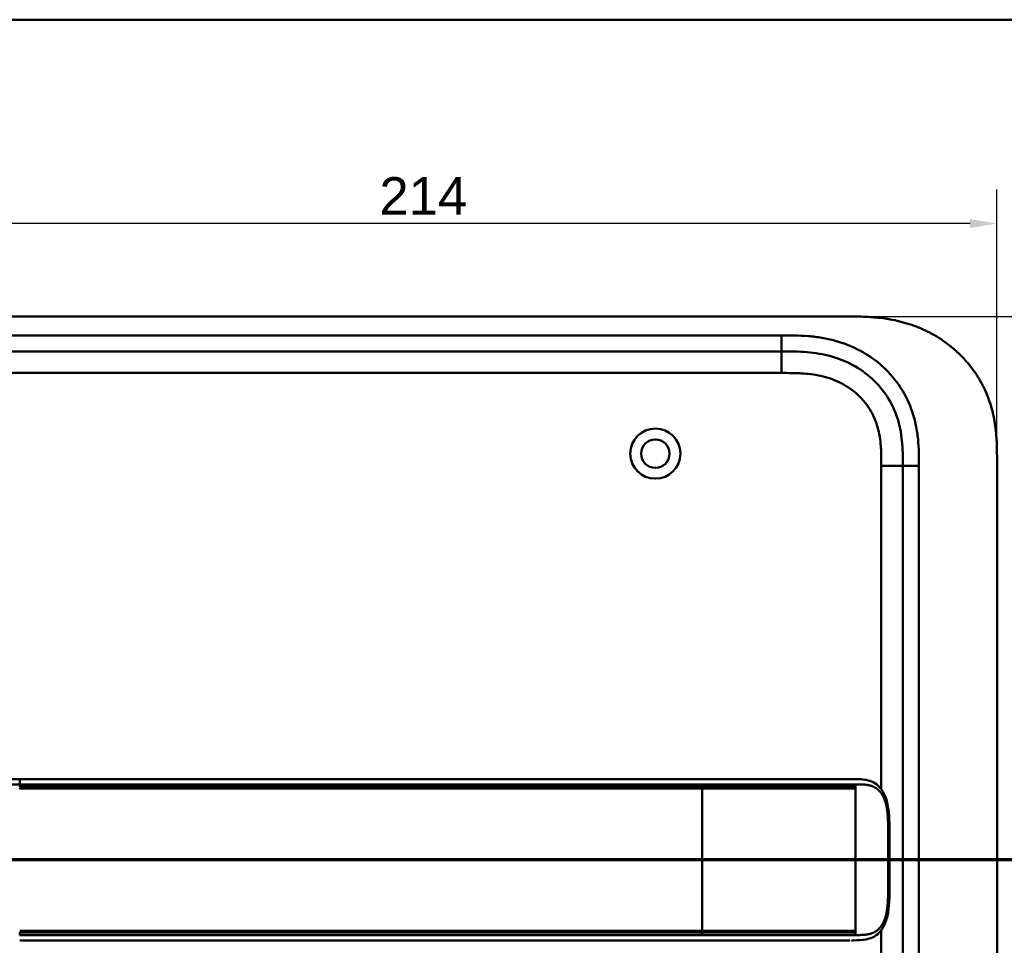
# Model space of a CAD drawing. Header units: millimetres. Extents: x 20 to 833, y 20 to 574.
# Tile 8 of 10: x 115 to 298, y 402 to 574. Entities that reach past the tile are written whole.
import ezdxf

# ---------------------------------------------------------------- set-up
doc = ezdxf.new("R2010")
doc.units = ezdxf.units.MM
doc.header["$LTSCALE"] = 2
for name, color, linetype, lineweight in [('Bemaßungen(DIN)', 7, 'Continuous', 25), ('Schnittansichtslinien(DIN)', 7, 'Continuous', 70), ('Sichtbare Kanten(DIN)', 7, 'Continuous', 50), ('Sichtbare tangentiale Kanten(DIN)', 7, 'Continuous', 50), ('Skizziergeometrie(DIN)', 7, 'Continuous', 50)]:
    doc.layers.add(name, color=color, linetype=linetype, lineweight=lineweight)
doc.styles.add('Aktuell-DINGroßer Text', font='arial.ttf')
doc.styles.add('STANDARD-DIN~0', font='arial.ttf')
doc.dimstyles.new('CAD-LAN', dxfattribs={"dimscale": 2, "dimtxt": 3.5, "dimasz": 2.5, "dimexe": 3.175, "dimexo": 0, "dimgap": 0.8, "dimtad": 1, "dimrnd": 1e-08, "dimtxsty": 'STANDARD-DIN~0', "dimcen": 0.09, "dimdle": 10, "dimclrd": 250, "dimclre": 250, "dimclrt": 250, "dimadec": 0, "dimazin": 2, "dimtfac": 1, "dimtmove": 0, "dimatfit": 3, "dimfxl": 1, "dimtolj": 1, "dimtzin": 0, "dimlwd": 25, "dimlwe": 25, "dimarcsym": 0})

# ---------------------------------------------------------------- blocks, each defined once
blk = doc.blocks.new('Ränder Standardrahmen')
at = {"layer": 'Skizziergeometrie(DIN)', "flags": 128}
blk.add_lwpolyline([(10, 10), (10, 287), (410, 287), (410, 10), (10, 10)], dxfattribs=at)
blk = doc.blocks.new('*D21')
at = {"layer": 'Bemaßungen(DIN)', "color": 250, "linetype": 'Continuous', "lineweight": 25, "true_color": 0x3f3f3f, "transparency": 16777216}
for p, q in [((269.76, 518.8), (344.11, 518.8)), ((337.76, 513.8), (337.76, 278.8)), ((269.76, 273.8), (344.11, 273.8))]:
    blk.add_line(p, q, dxfattribs=at)
at = {"layer": 'Bemaßungen(DIN)', "color": 250, "linetype": 'Continuous', "true_color": 0x3f3f3f, "transparency": 16777216}
for points in [[(336.93, 513.8), (338.6, 513.8), (337.76, 518.8)], [(336.93, 278.8), (338.6, 278.8), (337.76, 273.8)]]:
    blk.add_solid(points, dxfattribs=at)
at = {"layer": 'Defpoints', "color": 0, "linetype": 'Continuous', "transparency": 16777216}
for p in [(269.76, 518.8), (269.76, 273.8), (337.76, 273.8)]:
    blk.add_point(p, dxfattribs=at)
at = {"layer": 'Bemaßungen(DIN)', "color": 250, "linetype": 'Continuous', "lineweight": 25, "true_color": 0x3f3f3f, "transparency": 16777216, "insert": (329.02, 388.48), "char_height": 7, "attachment_point": 1, "rotation": 90, "style": 'STANDARD-DIN~0'}
blk.add_mtext('\\A1;245', dxfattribs=at)
blk = doc.blocks.new('*D22')
at = {"layer": 'Bemaßungen(DIN)', "color": 250, "linetype": 'Continuous', "lineweight": 25, "true_color": 0x3f3f3f, "transparency": 16777216}
for p, q in [((82.8, 492.02), (82.8, 542.44)), ((296.8, 492.02), (296.8, 542.44)), ((291.8, 536.09), (87.8, 536.09))]:
    blk.add_line(p, q, dxfattribs=at)
at = {"layer": 'Bemaßungen(DIN)', "color": 250, "linetype": 'Continuous', "true_color": 0x3f3f3f, "transparency": 16777216}
for points in [[(87.8, 536.93), (87.8, 535.26), (82.8, 536.09)], [(291.8, 536.93), (291.8, 535.26), (296.8, 536.09)]]:
    blk.add_solid(points, dxfattribs=at)
at = {"layer": 'Defpoints', "color": 0, "linetype": 'Continuous', "transparency": 16777216}
for p in [(82.8, 536.09), (82.8, 492.02), (296.8, 492.02)]:
    blk.add_point(p, dxfattribs=at)
at = {"layer": 'Bemaßungen(DIN)', "color": 250, "linetype": 'Continuous', "lineweight": 25, "true_color": 0x3f3f3f, "transparency": 16777216, "insert": (182.02, 544.72), "char_height": 7, "attachment_point": 1, "style": 'STANDARD-DIN~0'}
blk.add_mtext('\\A1;214', dxfattribs=at)
blk = doc.blocks.new('2DTransSchnitt0')
at = {"layer": 'Schnittansichtslinien(DIN)', "linetype": 'Continuous'}
for p, q in [((33.6, 220.061), (33.6, 213.9)), ((157.707, 220.061), (157.707, 213.9)), ((32.6, 213.9), (33.6, 208.9)), ((34.6, 213.9), (32.6, 213.9)), ((33.6, 213.9), (33.6, 208.9)), ((33.6, 208.9), (34.6, 213.9)), ((156.707, 213.9), (157.707, 208.9)), ((158.707, 213.9), (156.707, 213.9)), ((157.707, 213.9), (157.707, 208.9)), ((157.707, 208.9), (158.707, 213.9)), ((162.664, 208.9), (28.644, 208.9))]:
    blk.add_line(p, q, dxfattribs=at)
at = {"layer": 'Schnittansichtslinien(DIN)', "linetype": 'Continuous', "lineweight": 140}
for p, q in [((38.557, 208.9), (28.644, 208.9)), ((162.664, 208.9), (152.751, 208.9))]:
    blk.add_line(p, q, dxfattribs=at)
at = {"layer": 'Schnittansichtslinien(DIN)', "linetype": 'Continuous', "flags": 128}
for points in [[(32.6, 213.9), (33.6, 208.9), (34.6, 213.9), (32.6, 213.9)], [(156.707, 213.9), (157.707, 208.9), (158.707, 213.9), (156.707, 213.9)]]:
    blk.add_lwpolyline(points, dxfattribs=at)
at = {"layer": 'Schnittansichtslinien(DIN)'}
for points in [[(32.6, 213.9), (33.6, 208.9), (34.6, 213.9), (32.6, 213.9)], [(156.707, 213.9), (157.707, 208.9), (158.707, 213.9), (156.707, 213.9)]]:
    blk.add_solid(points, dxfattribs=at)
at = {"layer": 'Schnittansichtslinien(DIN)', "char_height": 3.734, "attachment_point": 7, "style": 'Aktuell-DINGroßer Text'}
for insert in [(31.847, 222.4), (155.954, 222.4)]:
    blk.add_mtext('A', dxfattribs=dict(at, insert=insert))

msp = doc.modelspace()

# ---------------------------------------------------------------- linework, layer by layer
at = {"layer": 'Sichtbare Kanten(DIN)'}
for p, q in [((269.764, 518.803), (110.841, 518.803)), ((256.764, 512.303), (111.841, 512.303)), ((279.302, 301.587), (279.302, 491.019)), ((296.802, 492.019), (296.802, 300.587)), ((242.017, 432.8), (115.165, 432.8)), ((115.165, 402.799), (242.017, 402.799)), ((269.427, 402.8), (269.427, 402.8))]:
    msp.add_line(p, q, dxfattribs=at)
for radius in [4.65, 2.65]:
    msp.add_circle((233.302, 493.303), radius, dxfattribs=at)
for radius, start, end in [(13.8, 79.06815, 79.07275), (14, 75.42748, 75.43284), (13.8, 280.78374, 280.78832), (14, 284.46083, 284.46616)]:
    msp.add_arc((115.302, 417.803), radius, start, end, dxfattribs=at)
for points, degree, knots in [([(296.802, 492.019), (296.802, 492.573), (296.802, 493.689), (296.769, 495.104), (296.692, 496.53), (296.588, 497.678), (296.393, 499.118), (296.179, 500.27), (295.83, 501.704), (295.484, 502.842), (294.964, 504.247), (294.476, 505.353), (293.778, 506.703), (293.149, 507.754), (292.277, 509.024), (291.513, 510.001), (290.481, 511.165), (289.596, 512.048), (288.422, 513.085), (287.432, 513.857), (286.14, 514.747), (285.065, 515.395), (283.68, 516.124), (282.542, 516.64), (281.092, 517.2), (279.912, 517.582), (278.423, 517.976), (277.222, 518.229), (275.718, 518.47), (274.515, 518.609), (273.017, 518.724), (271.528, 518.787), (270.349, 518.801), (269.764, 518.803)], 3, [0.02325842, 0.02325842, 0.02325842, 0.02325842, 0.06395557, 0.10465272, 0.12500129, 0.16569844, 0.18604701, 0.22674416, 0.24709273, 0.28778988, 0.30813845, 0.3488356, 0.36918417, 0.40988132, 0.43022989, 0.47092704, 0.49127561, 0.53197276, 0.55232133, 0.59301848, 0.61336705, 0.6540642, 0.67441277, 0.71510992, 0.73545849, 0.77615564, 0.79650421, 0.83720136, 0.85754993, 0.89824708, 0.91859565, 0.9592928, 0.99998994, 0.99998994, 0.99998994, 0.99998994]), ([(279.302, 491.019), (279.302, 491.819), (279.301, 493.402), (279.17, 495.709), (278.841, 497.926), (278.093, 500.754), (276.534, 504.033), (273.704, 507.376), (270.12, 509.918), (266.686, 511.281), (263.768, 511.918), (261.503, 512.195), (259.166, 512.302), (257.57, 512.303), (256.764, 512.303)], 3, [0, 0, 0, 0, 0.2435013, 0.4870027, 0.730504, 0.9740054, 1.4610081, 1.9480107, 2.4350134, 2.9220161, 3.1655175, 3.4090188, 3.6525201, 3.8960223, 3.8960223, 3.8960223, 3.8960223]), ([(106.378, 432.523), (106.378, 432.523), (106.378, 432.523), (106.38, 432.523), (106.381, 432.523), (106.384, 432.524), (106.387, 432.524), (106.403, 432.525), (106.416, 432.527), (106.721, 432.556), (107.014, 432.578), (108.874, 432.689), (110.448, 432.742), (113.069, 432.796), (114.117, 432.8), (115.165, 432.8)], 3, [0, 0, 0, 0, 0.00009264, 0.00009264, 0.00046302, 0.00046302, 0.00120364, 0.00120364, 0.00534923, 0.00534923, 0.09385067, 0.09385067, 0.56580638, 0.56580638, 0.8802723, 0.8802723, 0.8802723, 0.8802723]), ([(242.021, 432.8), (245.955, 432.8), (249.896, 432.8), (256.056, 432.8), (258.296, 432.8), (261.976, 432.8), (263.458, 432.8), (265.641, 432.8), (266.41, 432.8), (267.362, 432.8), (267.594, 432.8), (267.893, 432.8), (267.967, 432.8), (268.064, 432.8), (268.089, 432.8), (268.121, 432.8), (268.129, 432.8), (268.139, 432.8), (268.142, 432.8), (268.145, 432.8), (268.146, 432.8), (268.147, 432.8), (268.147, 432.8), (268.148, 432.8), (268.148, 432.8), (268.148, 432.8), (268.148, 432.8), (268.148, 432.8)], 3, [0, 0, 0, 0, 1.1803051, 1.1803051, 1.8522102, 1.8522102, 2.3111703, 2.3111703, 2.5747937, 2.5747937, 2.6623324, 2.6623324, 2.6914953, 2.6914953, 2.7012157, 2.7012157, 2.7044558, 2.7044558, 2.705536, 2.705536, 2.7058961, 2.7058961, 2.7060162, 2.7060162, 2.7060562, 2.7060562, 2.7060873, 2.7060873, 2.7060873, 2.7060873]), ([(269.792, 432.8), (269.792, 432.8), (269.67, 432.8), (269.427, 432.799), (269.107, 432.8), (268.78, 432.8), (268.443, 432.8), (268.23, 432.8), (268.148, 432.8)], 5, [25.64076517, 25.64076517, 25.64076517, 25.64076517, 25.64076517, 25.64076517, 25.64100059, 25.73520442, 25.82940824, 25.88784541, 25.88784541, 25.88784541, 25.88784541, 25.88784541, 25.88784541]), ([(269.81, 432.8), (269.81, 432.8), (269.81, 432.8), (269.81, 432.8), (269.81, 432.8), (269.81, 432.8), (269.811, 432.8), (269.811, 432.8), (269.811, 432.8), (269.812, 432.8), (269.812, 432.8), (269.813, 432.8), (269.814, 432.8), (269.816, 432.8), (269.818, 432.8), (269.823, 432.8), (269.827, 432.8), (269.844, 432.8), (269.855, 432.8), (269.902, 432.8), (269.936, 432.8), (270.073, 432.799), (270.176, 432.799), (270.588, 432.797), (270.895, 432.792), (272.112, 432.732), (273.003, 432.591), (274.197, 431.989), (274.586, 431.706), (275.365, 430.886), (275.738, 430.282), (276.248, 429.002), (276.422, 428.342), (276.664, 426.95), (276.732, 426.207), (276.819, 424.426), (276.811, 423.38), (276.811, 419.684), (276.811, 417.032), (276.811, 412.446), (276.876, 410.466), (276.533, 407.764), (276.36, 406.955), (275.868, 405.593), (275.555, 405.011), (274.847, 404.124), (274.455, 403.788), (273.544, 403.249), (273.006, 403.068), (271.701, 402.818), (270.906, 402.802), (270.057, 402.8), (270.009, 402.8), (269.936, 402.8), (269.912, 402.8), (269.875, 402.799), (269.863, 402.799), (269.844, 402.799), (269.838, 402.799), (269.828, 402.799), (269.825, 402.799), (269.819, 402.799), (269.818, 402.799), (269.815, 402.799), (269.814, 402.799), (269.813, 402.799), (269.812, 402.799), (269.811, 402.799), (269.811, 402.799), (269.81, 402.799), (269.81, 402.799), (269.81, 402.799), (269.81, 402.799), (269.81, 402.799), (269.81, 402.799), (269.81, 402.799)], 3, [0, 0, 0, 0, 0.0000252, 0.0000252, 0.0000657, 0.0000657, 0.0001082, 0.0001082, 0.0001738, 0.0001738, 0.0002867, 0.0002867, 0.0005136, 0.0005136, 0.0010499, 0.0010499, 0.0026039, 0.0026039, 0.0072616, 0.0072616, 0.0212292, 0.0212292, 0.0631285, 0.0631285, 0.1888417, 0.1888417, 0.5689951, 0.5689951, 0.7719774, 0.7719774, 1.0315425, 1.0315425, 1.2481307, 1.2481307, 1.4719729, 1.4719729, 1.7848025, 1.7848025, 2.5805266, 2.5805266, 3.160554, 3.160554, 3.4157877, 3.4157877, 3.6519695, 3.6519695, 3.8657989, 3.8657989, 4.1108827, 4.1108827, 4.4368692, 4.4368692, 4.4566519, 4.4566519, 4.4665438, 4.4665438, 4.471493, 4.471493, 4.4739733, 4.4739733, 4.4752207, 4.4752207, 4.4758524, 4.4758524, 4.4761765, 4.4761765, 4.4763467, 4.4763467, 4.476439, 4.476439, 4.4764904, 4.4764904, 4.4765188, 4.4765188, 4.4765488, 4.4765488, 4.4765488, 4.4765488]), ([(268.645, 402.799), (268.259, 402.799), (267.892, 402.799), (267.088, 402.799), (266.669, 402.799), (265.404, 402.799), (264.515, 402.799), (261.642, 402.799), (259.561, 402.799), (254.414, 402.799), (251.306, 402.799), (246.144, 402.799), (244.08, 402.799), (242.017, 402.799)], 3, [0, 0, 0, 0, 0.1534173, 0.1534173, 0.3047718, 0.3047718, 0.5966116, 0.5966116, 1.2249955, 1.2249955, 2.1545342, 2.1545342, 2.7736042, 2.7736042, 2.7736042, 2.7736042]), ([(269.427, 402.8), (269.427, 402.8), (269.427, 402.8), (269.427, 402.8), (269.427, 402.8), (269.427, 402.8), (269.426, 402.8), (269.426, 402.8), (269.426, 402.8), (269.424, 402.8), (269.422, 402.8), (269.417, 402.8), (269.412, 402.8), (269.394, 402.8), (269.38, 402.8), (269.322, 402.8), (269.278, 402.8), (269.098, 402.8), (268.958, 402.799), (268.762, 402.799), (268.709, 402.799), (268.651, 402.799), (268.65, 402.799), (268.648, 402.799), (268.647, 402.799), (268.645, 402.799), (268.645, 402.799), (268.645, 402.799), (268.645, 402.799), (268.645, 402.799), (268.645, 402.799), (268.645, 402.799)], 3, [0.00004605, 0.00004605, 0.00004605, 0.00004605, 0.00007374, 0.00007374, 0.00011546, 0.00011546, 0.00021806, 0.00021806, 0.00046152, 0.00046152, 0.00119141, 0.00119141, 0.00337949, 0.00337949, 0.00994164, 0.00994164, 0.02962738, 0.02962738, 0.08869945, 0.08869945, 0.11084283, 0.11084283, 0.1113618, 0.1113618, 0.11175126, 0.11175126, 0.11179812, 0.11179812, 0.11181175, 0.11181175, 0.11182181, 0.11182181, 0.11182181, 0.11182181])]:
    msp.add_open_spline(points, degree=degree, knots=knots, dxfattribs=at)
for points in [[(269.81, 432.8), (269.804, 432.8), (269.798, 432.8), (269.792, 432.8)], [(269.792, 402.799), (269.798, 402.799), (269.804, 402.799), (269.81, 402.799)]]:
    msp.add_open_spline(points, degree=3, dxfattribs=at)
at = {"layer": 'Sichtbare tangentiale Kanten(DIN)'}
for p, q in [((111.841, 515.303), (256.764, 515.303)), ((256.764, 512.303), (256.764, 515.303)), ((256.764, 508.303), (256.764, 512.303)), ((256.764, 508.303), (111.84, 508.303)), ((275.302, 430.898), (275.302, 491.018)), ((275.302, 491.018), (279.302, 491.018)), ((282.302, 491.019), (279.302, 491.019)), ((282.302, 491.019), (282.302, 301.587)), ((115.165, 431.81), (115.165, 431.352)), ((242.017, 431.352), (242.017, 431.81)), ((242.017, 431.056), (242.017, 404.543)), ((270.529, 431.81), (270.529, 431.35)), ((270.529, 431.05), (270.529, 431.35)), ((270.529, 404.55), (270.529, 431.05)), ((270.529, 404.25), (270.529, 404.55)), ((275.302, 301.587), (275.302, 404.701)), ((115.165, 404.247), (115.165, 403.79)), ((242.017, 403.789), (242.017, 404.247)), ((270.529, 404.25), (270.529, 403.789))]:
    msp.add_line(p, q, dxfattribs=at)
for points, degree, knots in [([(256.764, 515.303), (257.57, 515.303), (259.217, 515.302), (261.74, 515.188), (264.262, 514.881), (267.579, 514.159), (271.558, 512.585), (275.749, 509.613), (279.082, 505.681), (280.92, 501.812), (281.787, 498.522), (282.16, 495.999), (282.301, 493.466), (282.302, 491.819), (282.302, 491.019)], 3, [0, 0, 0, 0, 0.2435028, 0.4870041, 0.7305055, 0.9740068, 1.4610095, 1.9480122, 2.4350149, 2.9220176, 3.1655189, 3.4090202, 3.6525216, 3.8960229, 3.8960229, 3.8960229, 3.8960229]), ([(275.302, 491.018), (275.302, 491.254), (275.302, 491.489), (275.302, 491.725), (275.302, 491.868), (275.301, 492.012), (275.3, 492.156), (275.299, 492.228), (275.299, 492.299), (275.298, 492.371), (275.296, 492.515), (275.294, 492.659), (275.292, 492.803), (275.291, 492.879), (275.289, 492.955), (275.287, 493.031), (275.286, 493.107), (275.284, 493.183), (275.281, 493.26), (275.277, 493.412), (275.272, 493.564), (275.266, 493.722), (275.253, 494.03), (275.237, 494.325), (275.215, 494.629), (275.214, 494.637), (275.214, 494.644), (275.213, 494.652), (275.168, 495.268), (275.102, 495.858), (275.005, 496.447), (275.004, 496.456), (275.002, 496.464), (275.001, 496.473), (274.903, 497.067), (274.774, 497.654), (274.608, 498.232), (274.607, 498.236), (274.605, 498.241), (274.604, 498.245), (274.435, 498.833), (274.225, 499.416), (273.978, 499.975), (273.729, 500.54), (273.436, 501.094), (273.106, 501.618), (272.775, 502.146), (272.402, 502.655), (271.998, 503.129), (271.593, 503.605), (271.149, 504.056), (270.679, 504.47), (270.211, 504.882), (269.712, 505.264), (269.192, 505.609), (268.672, 505.953), (268.127, 506.264), (267.568, 506.536), (267.009, 506.809), (266.428, 507.048), (265.842, 507.249), (265.838, 507.25), (265.835, 507.251), (265.832, 507.252), (265.252, 507.451), (264.656, 507.617), (264.056, 507.751), (264.051, 507.752), (264.046, 507.753), (264.04, 507.754), (263.451, 507.886), (262.859, 507.987), (262.258, 508.064), (262.249, 508.065), (262.24, 508.066), (262.231, 508.068), (261.637, 508.143), (261.05, 508.195), (260.432, 508.231), (260.425, 508.232), (260.417, 508.232), (260.41, 508.233), (260.105, 508.25), (259.81, 508.263), (259.509, 508.273), (259.199, 508.283), (258.891, 508.29), (258.583, 508.294), (257.974, 508.303), (257.369, 508.303), (256.764, 508.303)], 3, [0, 0, 0, 0, 0.0706021, 0.0706021, 0.0706021, 0.1137345, 0.1137345, 0.1137345, 0.1353008, 0.1353008, 0.1353008, 0.1784332, 0.1784332, 0.1784332, 0.2012935, 0.2012935, 0.2012935, 0.2241537, 0.2241537, 0.2241537, 0.2698741, 0.2698741, 0.2698741, 0.3591194, 0.3591194, 0.3591194, 0.3613149, 0.3613149, 0.3613149, 0.5416681, 0.5416681, 0.5416681, 0.544386, 0.544386, 0.544386, 0.7261845, 0.7261845, 0.7261845, 0.7275109, 0.7275109, 0.7275109, 0.9125996, 0.9125996, 0.9125996, 1.0994646, 1.0994646, 1.0994646, 1.2874424, 1.2874424, 1.2874424, 1.4758528, 1.4758528, 1.4758528, 1.6636517, 1.6636517, 1.6636517, 1.8511233, 1.8511233, 1.8511233, 2.0385317, 2.0385317, 2.0385317, 2.0396163, 2.0396163, 2.0396163, 2.2247423, 2.2247423, 2.2247423, 2.2263922, 2.2263922, 2.2263922, 2.408543, 2.408543, 2.408543, 2.4113526, 2.4113526, 2.4113526, 2.5914161, 2.5914161, 2.5914161, 2.5935787, 2.5935787, 2.5935787, 2.6828378, 2.6828378, 2.6828378, 2.7746209, 2.7746209, 2.7746209, 2.9561272, 2.9561272, 2.9561272, 2.9561272]), ([(108.112, 431.646), (108.113, 431.646), (108.289, 431.654), (108.644, 431.671), (109.188, 431.695), (109.926, 431.724), (110.836, 431.755), (111.724, 431.779), (112.597, 431.797), (113.471, 431.806), (114.16, 431.809), (114.647, 431.81), (114.982, 431.81), (115.165, 431.81)], 5, [0.00008405, 0.00008405, 0.00008405, 0.00008405, 0.00008405, 0.00008405, 0.00030268, 0.08886749, 0.17743229, 0.26599709, 0.35456189, 0.4431267, 0.5316915, 0.6202563, 0.7088211, 0.7088211, 0.7088211, 0.7088211, 0.7088211, 0.7088211]), ([(115.157, 431.055), (115.165, 431.055), (118.31, 431.056), (124.646, 431.055), (134.2, 431.056), (146.878, 431.055), (162.728, 431.056), (178.595, 431.056), (194.448, 431.056), (208.715, 431.056), (221.405, 431.056), (230.919, 431.056), (237.26, 431.056), (240.431, 431.056), (242.017, 431.056)], 5, [20.6435054, 20.6435054, 20.6435054, 20.6435054, 20.6435054, 20.6435054, 20.6473042, 22.2329473, 23.8185904, 25.4042335, 26.9898766, 28.5755197, 30.1611628, 31.7468058, 32.5396274, 33.3326459, 33.3326459, 33.3326459, 33.3326459, 33.3326459, 33.3326459]), ([(242.016, 431.352), (242.016, 431.352), (240.43, 431.352), (237.259, 431.352), (230.918, 431.352), (221.405, 431.352), (208.715, 431.352), (194.448, 431.352), (178.595, 431.352), (162.729, 431.353), (146.872, 431.352), (134.196, 431.353), (124.643, 431.352), (118.31, 431.353), (115.165, 431.352)], 5, [0, 0, 0, 0, 0, 0, 0.0001149, 0.7929364, 1.585758, 3.1714011, 4.7570442, 6.3426873, 7.9283304, 9.5139735, 11.0996166, 12.6881676, 12.6881676, 12.6881676, 12.6881676, 12.6881676, 12.6881676]), ([(115.165, 431.81), (120.459, 431.81), (125.735, 431.81), (131.02, 431.81), (150.368, 431.81), (169.717, 431.81), (189.082, 431.81), (202.087, 431.81), (215.053, 431.81), (228.063, 431.81), (232.712, 431.81), (237.372, 431.81), (242.017, 431.81)], 3, [0, 0, 0, 0, 1.5856418, 1.5856418, 1.5856418, 7.3915416, 7.3915416, 7.3915416, 11.2904322, 11.2904322, 11.2904322, 12.683632, 12.683632, 12.683632, 12.683632]), ([(242.017, 431.81), (242.022, 431.81), (242.027, 431.81), (242.032, 431.81), (242.66, 431.81), (243.288, 431.81), (243.915, 431.81), (244.542, 431.81), (245.169, 431.81), (245.796, 431.81), (246.422, 431.81), (247.048, 431.81), (247.674, 431.81), (248.3, 431.81), (248.926, 431.81), (249.551, 431.81), (250.177, 431.81), (250.802, 431.81), (251.428, 431.81), (252.054, 431.81), (252.68, 431.81), (253.307, 431.81), (253.934, 431.81), (254.561, 431.81), (255.189, 431.81), (255.818, 431.81), (256.447, 431.81), (257.076, 431.81), (257.705, 431.81), (258.335, 431.81), (258.962, 431.81), (259.589, 431.81), (260.214, 431.81), (260.834, 431.81), (261.453, 431.81), (262.067, 431.81), (262.674, 431.81), (263.281, 431.81), (263.88, 431.81), (264.468, 431.81), (265.055, 431.81), (265.63, 431.81), (266.186, 431.81), (266.741, 431.81), (267.276, 431.81), (267.785, 431.81), (268.294, 431.81), (268.776, 431.81), (269.231, 431.81), (269.459, 431.81), (269.679, 431.81), (269.895, 431.81), (270.111, 431.81), (270.322, 431.81), (270.529, 431.81)], 3, [0, 0, 0, 0, 0.0015017, 0.0015017, 0.0015017, 0.1899093, 0.1899093, 0.1899093, 0.378317, 0.378317, 0.378317, 0.5667246, 0.5667246, 0.5667246, 0.7551323, 0.7551323, 0.7551323, 0.9435399, 0.9435399, 0.9435399, 1.1319476, 1.1319476, 1.1319476, 1.3203553, 1.3203553, 1.3203553, 1.5087629, 1.5087629, 1.5087629, 1.6971706, 1.6971706, 1.6971706, 1.8855782, 1.8855782, 1.8855782, 2.0739859, 2.0739859, 2.0739859, 2.2623935, 2.2623935, 2.2623935, 2.4508012, 2.4508012, 2.4508012, 2.6392088, 2.6392088, 2.6392088, 2.8276165, 2.8276165, 2.8276165, 2.9218203, 2.9218203, 2.9218203, 3.0164288, 3.0164288, 3.0164288, 3.0164288]), ([(270.529, 431.35), (270.415, 431.35), (270.306, 431.35), (270.194, 431.35), (269.172, 431.35), (267.994, 431.35), (266.691, 431.35), (265.863, 431.35), (264.991, 431.35), (264.094, 431.35), (263.516, 431.35), (262.928, 431.35), (262.334, 431.35), (261.739, 431.351), (261.138, 431.351), (260.533, 431.351), (259.928, 431.351), (259.32, 431.351), (258.709, 431.351), (258.098, 431.351), (257.485, 431.351), (256.871, 431.351), (252.57, 431.352), (248.212, 431.352), (243.874, 431.352), (243.255, 431.352), (242.635, 431.352), (242.017, 431.352)], 3, [0, 0, 0, 0, 0.0498317, 0.0498317, 0.0498317, 0.5045898, 0.5045898, 0.5045898, 0.7934328, 0.7934328, 0.7934328, 0.979333, 0.979333, 0.979333, 1.1652333, 1.1652333, 1.1652333, 1.3511335, 1.3511335, 1.3511335, 1.5370338, 1.5370338, 1.5370338, 2.8383356, 2.8383356, 2.8383356, 3.024121, 3.024121, 3.024121, 3.024121]), ([(242.017, 431.056), (242.388, 431.056), (243.131, 431.056), (244.246, 431.056), (245.733, 431.056), (247.593, 431.056), (249.452, 431.055), (251.312, 431.055), (253.169, 431.055), (255.022, 431.054), (256.869, 431.053), (258.707, 431.053), (260.533, 431.052), (262.699, 431.051), (265.159, 431.05), (267.23, 431.05), (268.798, 431.05), (269.903, 431.05), (270.461, 431.05), (270.529, 431.05)], 5, [33.3326459, 33.3326459, 33.3326459, 33.3326459, 33.3326459, 33.3326459, 33.5183492, 33.7042495, 33.8901497, 34.07605, 34.2619502, 34.4478505, 34.6337508, 34.819651, 35.0055513, 35.1914515, 35.3773518, 35.5632521, 35.9350526, 36.3068531, 36.3566848, 36.3566848, 36.3566848, 36.3566848, 36.3566848, 36.3566848]), ([(270.529, 431.81), (270.601, 431.81), (270.744, 431.81), (271.028, 431.809), (271.447, 431.806), (271.992, 431.787), (272.585, 431.733), (273.216, 431.61), (273.811, 431.406), (274.365, 431.104), (274.867, 430.692), (275.315, 430.159), (275.777, 429.367), (276.187, 428.239), (276.43, 426.93), (276.538, 425.546), (276.565, 424.178), (276.564, 423.074), (276.564, 422.141), (276.564, 421.18), (276.564, 420.176), (276.564, 419.054), (276.564, 417.8), (276.564, 416.546), (276.564, 415.424), (276.564, 414.42), (276.564, 413.459), (276.564, 412.526), (276.565, 411.421), (276.538, 410.053), (276.43, 408.669), (276.187, 407.36), (275.777, 406.232), (275.314, 405.439), (274.867, 404.907), (274.364, 404.495), (273.811, 404.193), (273.216, 403.989), (272.584, 403.866), (271.991, 403.812), (271.447, 403.793), (271.028, 403.79), (270.744, 403.789), (270.601, 403.789), (270.529, 403.789)], 5, [0, 0, 0, 0, 0, 0, 0.0545062, 0.1094177, 0.2192406, 0.3290635, 0.4388864, 0.5487092, 0.6585321, 0.768355, 0.8781779, 0.9880008, 1.0978237, 1.3174695, 1.5371153, 1.6469382, 1.7567611, 1.8192574, 1.8817537, 2.0067464, 2.131739, 2.2567317, 2.3817243, 2.506717, 2.6317096, 2.6942059, 2.7567023, 2.8665381, 2.9763739, 3.1960455, 3.4157171, 3.5255529, 3.6353887, 3.7452245, 3.8550603, 3.9648961, 4.0747319, 4.1845678, 4.2944036, 4.4042394, 4.4591573, 4.5135093, 4.5135093, 4.5135093, 4.5135093, 4.5135093, 4.5135093]), ([(242.017, 404.543), (239.374, 404.543), (236.731, 404.544), (231.446, 404.543), (228.804, 404.543), (220.876, 404.543), (215.589, 404.543), (205.017, 404.543), (199.733, 404.543), (189.164, 404.543), (183.879, 404.543), (173.306, 404.543), (168.018, 404.543), (157.447, 404.543), (152.163, 404.544), (141.598, 404.543), (136.312, 404.543), (125.719, 404.544), (120.404, 404.542), (115.165, 404.544)], 3, [3.0147053, 3.0147053, 3.0147053, 3.0147053, 3.8078678, 3.8078678, 4.6006882, 4.6006882, 6.186329, 6.186329, 7.7719698, 7.7719698, 9.3576106, 9.3576106, 10.9432514, 10.9432514, 12.5288922, 12.5288922, 14.114533, 14.114533, 15.703149, 15.703149, 15.703149, 15.703149]), ([(270.529, 404.55), (269.701, 404.55), (268.772, 404.55), (267.745, 404.549), (267.232, 404.549), (266.696, 404.549), (266.142, 404.549), (265.589, 404.549), (265.018, 404.549), (264.436, 404.549), (263.853, 404.549), (263.259, 404.549), (262.657, 404.548), (262.055, 404.548), (261.445, 404.548), (260.832, 404.548), (260.218, 404.547), (259.6, 404.547), (258.979, 404.547), (258.359, 404.547), (257.736, 404.546), (257.111, 404.546), (256.486, 404.546), (255.86, 404.546), (255.233, 404.545), (254.606, 404.545), (253.978, 404.545), (253.349, 404.545), (252.72, 404.545), (252.091, 404.544), (251.461, 404.544), (250.832, 404.544), (250.202, 404.544), (249.572, 404.544), (248.942, 404.544), (248.312, 404.544), (247.682, 404.544), (247.052, 404.544), (246.422, 404.544), (245.792, 404.543), (245.162, 404.543), (244.532, 404.543), (243.903, 404.543), (243.274, 404.543), (242.645, 404.543), (242.017, 404.543)], 3, [-0.0090822, -0.0090822, -0.0090822, -0.0090822, 0.368934, 0.368934, 0.368934, 0.5579421, 0.5579421, 0.5579421, 0.7469502, 0.7469502, 0.7469502, 0.9359583, 0.9359583, 0.9359583, 1.1249664, 1.1249664, 1.1249664, 1.3139745, 1.3139745, 1.3139745, 1.5029826, 1.5029826, 1.5029826, 1.6919907, 1.6919907, 1.6919907, 1.8809988, 1.8809988, 1.8809988, 2.0700069, 2.0700069, 2.0700069, 2.259015, 2.259015, 2.259015, 2.4480231, 2.4480231, 2.4480231, 2.6370312, 2.6370312, 2.6370312, 2.8260393, 2.8260393, 2.8260393, 3.0147053, 3.0147053, 3.0147053, 3.0147053]), ([(115.158, 404.247), (115.165, 404.247), (118.311, 404.246), (124.646, 404.247), (134.201, 404.246), (146.878, 404.247), (162.729, 404.247), (178.595, 404.247), (194.448, 404.247), (208.715, 404.247), (221.406, 404.247), (230.92, 404.247), (237.26, 404.247), (240.431, 404.247), (242.017, 404.247)], 5, [20.6437384, 20.6437384, 20.6437384, 20.6437384, 20.6437384, 20.6437384, 20.6474288, 22.2330696, 23.8187104, 25.4043512, 26.989992, 28.5756328, 30.1612736, 31.7469144, 32.5397348, 33.3329244, 33.3329244, 33.3329244, 33.3329244, 33.3329244, 33.3329244]), ([(242.017, 403.789), (232.061, 403.789), (222.077, 403.789), (212.13, 403.789), (191.701, 403.789), (171.227, 403.789), (150.789, 403.789), (144.205, 403.789), (137.615, 403.789), (131.018, 403.789), (125.712, 403.789), (120.397, 403.789), (115.165, 403.79)], 3, [23.2299829, 23.2299829, 23.2299829, 23.2299829, 26.2168354, 26.2168354, 26.2168354, 32.3515912, 32.3515912, 32.3515912, 34.3279835, 34.3279835, 34.3279835, 35.9173864, 35.9173864, 35.9173864, 35.9173864]), ([(242.017, 404.247), (242.394, 404.247), (243.149, 404.247), (244.282, 404.247), (245.793, 404.247), (247.683, 404.247), (249.573, 404.247), (251.464, 404.247), (253.352, 404.247), (255.238, 404.248), (257.118, 404.248), (258.988, 404.248), (260.844, 404.249), (262.674, 404.249), (264.458, 404.249), (266.514, 404.249), (268.098, 404.249), (269.246, 404.25), (270.032, 404.25), (270.529, 404.25)], 5, [0, 0, 0, 0, 0, 0, 0.188639, 0.3776471, 0.5666552, 0.7556633, 0.9446714, 1.1336795, 1.3226876, 1.5116957, 1.7007038, 1.8897119, 2.07872, 2.2677281, 2.4567361, 2.6457442, 3.0237604, 3.0237604, 3.0237604, 3.0237604, 3.0237604, 3.0237604]), ([(270.529, 403.789), (270.321, 403.789), (270.11, 403.789), (269.894, 403.789), (269.678, 403.789), (269.457, 403.789), (269.23, 403.789), (268.775, 403.789), (268.292, 403.789), (267.784, 403.789), (267.275, 403.789), (266.74, 403.789), (266.184, 403.789), (265.629, 403.789), (265.054, 403.789), (264.466, 403.789), (263.879, 403.789), (263.28, 403.789), (262.673, 403.789), (262.066, 403.789), (261.452, 403.789), (260.833, 403.789), (260.213, 403.789), (259.589, 403.789), (258.962, 403.789), (258.335, 403.789), (257.705, 403.789), (257.076, 403.789), (256.446, 403.789), (255.817, 403.789), (255.189, 403.789), (254.561, 403.789), (253.933, 403.789), (253.306, 403.789), (252.68, 403.789), (252.053, 403.789), (251.427, 403.789), (250.801, 403.789), (250.176, 403.789), (249.55, 403.789), (248.924, 403.789), (248.299, 403.789), (247.673, 403.789), (247.047, 403.789), (246.421, 403.789), (245.795, 403.789), (245.169, 403.789), (244.542, 403.789), (243.915, 403.789), (243.282, 403.789), (242.65, 403.789), (242.017, 403.789)], 3, [0.0000008, 0.0000008, 0.0000008, 0.0000008, 0.0947641, 0.0947641, 0.0947641, 0.1889624, 0.1889624, 0.1889624, 0.3773589, 0.3773589, 0.3773589, 0.5657555, 0.5657555, 0.5657555, 0.754152, 0.754152, 0.754152, 0.9425486, 0.9425486, 0.9425486, 1.1309451, 1.1309451, 1.1309451, 1.3193417, 1.3193417, 1.3193417, 1.5077382, 1.5077382, 1.5077382, 1.6961348, 1.6961348, 1.6961348, 1.8845313, 1.8845313, 1.8845313, 2.0729279, 2.0729279, 2.0729279, 2.2613244, 2.2613244, 2.2613244, 2.449721, 2.449721, 2.449721, 2.6381175, 2.6381175, 2.6381175, 2.8265141, 2.8265141, 2.8265141, 3.0164113, 3.0164113, 3.0164113, 3.0164113])]:
    msp.add_open_spline(points, degree=degree, knots=knots, dxfattribs=at)
msp.add_open_spline([(115.165, 432.8), (115.165, 432.8), (115.165, 432.8), (115.165, 432.579), (115.165, 432.214), (115.165, 431.81)], degree=5, dxfattribs=at)

# ---------------------------------------------------------------- block references
at = {"xscale": 2, "yscale": 2, "zscale": 2}
msp.add_blockref('Ränder Standardrahmen', (0, 0), dxfattribs=at)
at = {"layer": 'Schnittansichtslinien(DIN)', "xscale": 2, "yscale": 2, "zscale": 2}
msp.add_blockref('2DTransSchnitt0', (0, 0), dxfattribs=at)

# ---------------------------------------------------------------- dimensions: what is measured, and where the dimension line sits
at = {"layer": 'Bemaßungen(DIN)', "color": 250, "linetype": 'Continuous', "lineweight": 25, "true_color": 0x3f3f3f}
for base, p1, p2, angle, picture, middle in [((82.802, 536.094), (296.802, 492.019), (82.802, 492.019), 180, '*D22', (189.802, 536.094)), ((337.764, 273.803), (269.764, 518.803), (269.764, 273.803), 90, '*D21', (337.764, 396.303))]:
    dim = msp.add_linear_dim(base=base, p1=p1, p2=p2, angle=angle, dimstyle='CAD-LAN', override={"dimgap": 0.8, "dimdec": 2, "dimtol": 0, "dimlim": 0, "dimtp": 0, "dimtm": 0, "dimtdec": 2, "dimtofl": 0, "dimatfit": 1}, dxfattribs=at)
    dim.commit()
    dim.dimension.update_dxf_attribs({"geometry": picture, "text_midpoint": middle, "dimtype": 160})

doc.saveas('drawing.dxf')
